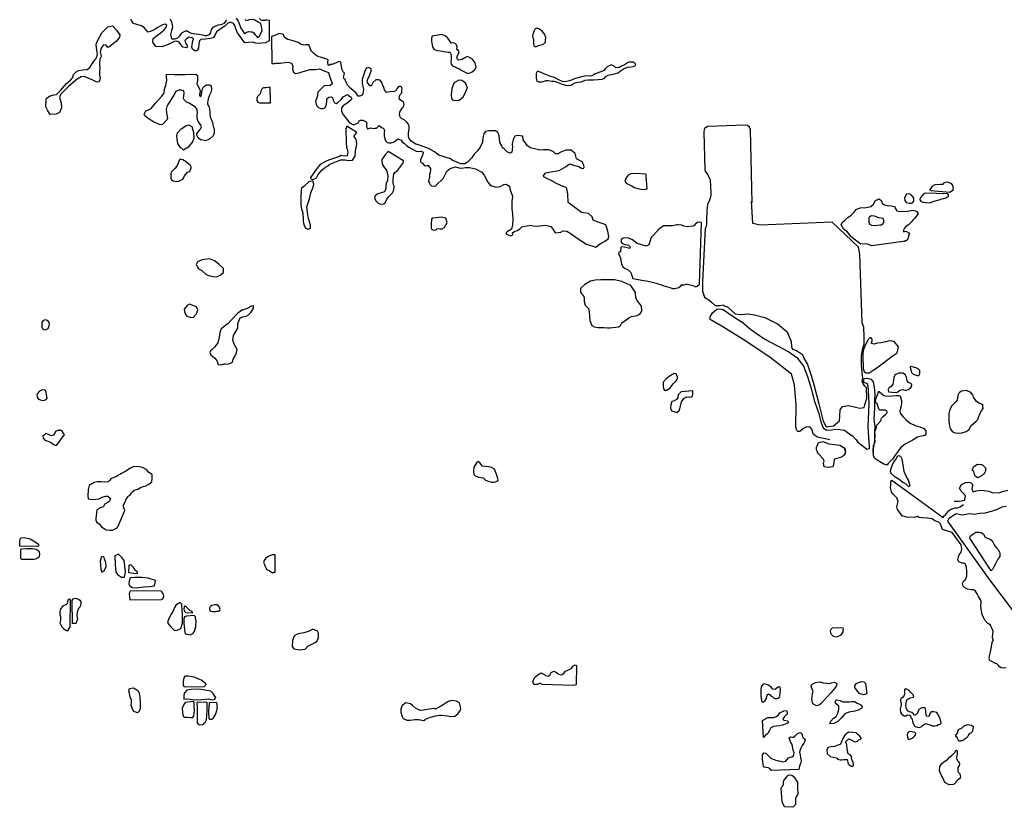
# Model space of a CAD drawing. Extents: x 241598 to 311743, y 799519 to 863160.
# Tile 3 of 6: x 254600 to 278882, y 830955 to 850371. Entities that reach past the tile are written whole.
import ezdxf

# ---------------------------------------------------------------- set-up
doc = ezdxf.new("R2010")
doc.units = 0
doc.header["$LTSCALE"] = 1060
doc.layers.add('WETLANDS', color=3, linetype='CONTINUOUS')

msp = doc.modelspace()

# ---------------------------------------------------------------- linework, layer by layer
at = {"layer": 'WETLANDS', "color": 0}
for points in [[(260513, 850403), (260548, 850370), (260575, 850361), (260631, 850358), (260660, 850362), (260674, 850365), (260694, 850365), (260750, 850362), (260756, 849846), (260663, 849798), (260493, 849783), (260426, 849793), (260353, 849813), (260243, 849808), (260150, 849802), (260042, 849947), (260010, 849988), (259969, 850045), (259930, 850144), (259902, 850224), (259869, 850277), (259814, 850302), (259793, 850311), (259729, 850277), (259659, 850211), (259571, 850153), (259457, 850070), (259409, 849984), (259369, 849924), (259298, 849906), (259174, 849893), (259064, 849879), (259037, 849847), (259018, 849777), (259008, 849672), (258967, 849603), (258921, 849605), (258861, 849643), (258848, 849697), (258854, 849762), (258874, 849849), (258883, 849892), (258847, 849926), (258783, 849938), (258716, 849902), (258675, 849859), (258688, 849792), (258723, 849754), (258735, 849704), (258718, 849681), (258621, 849691), (258573, 849756), (258532, 849815), (258473, 849845), (258408, 849833), (258264, 849756), (258109, 849698), (257954, 849713), (257916, 849766), (257885, 849820), (257894, 849909), (258002, 849991), (258098, 850066), (258166, 850123), (258204, 850171), (258215, 850195), (258218, 850197), (258225, 850227), (258187, 850260), (258122, 850248), (258011, 850177), (257939, 850136), (257871, 850100), (257771, 850064), (257712, 850131), (257667, 850175), (257603, 850220), (257493, 850252), (257407, 850278), (257360, 850354), (257343, 850386)], [(258311, 850394), (258351, 850291), (258364, 850243), (258369, 850179), (258347, 850103), (258317, 850008), (258332, 849928), (258353, 849900), (258427, 849896), (258498, 849923), (258552, 849971), (258617, 850057), (258691, 850095), (258728, 850099), (258767, 850073), (258832, 850042), (258941, 850021), (259018, 850010), (259108, 849996), (259176, 849985), (259214, 849978), (259260, 849998), (259286, 850017), (259313, 850055), (259332, 850127), (259369, 850187), (259438, 850220), (259506, 850245), (259566, 850255), (259650, 850286), (259685, 850328), (259697, 850375)], [(259941, 850408), (259986, 850335), (260018, 850256), (260034, 850205), (260055, 850159), (260092, 850106), (260116, 850067), (260135, 850042), (260163, 850038), (260189, 850053), (260243, 850082), (260311, 850075), (260337, 850072), (260377, 850046), (260407, 850000), (260434, 849969), (260463, 849931), (260498, 849945), (260512, 849965), (260577, 850104), (260564, 850202), (260547, 850280), (260480, 850310), (260382, 850366), (260312, 850378), (260256, 850365), (260185, 850345), (260171, 850378)], [(267121, 847258), (267017, 847406), (267006, 847501), (266877, 847520), (266814, 847497), (266766, 847421), (266746, 847304), (266751, 847225), (266741, 847108), (266692, 847083), (266634, 847101), (266552, 847190), (266505, 847208), (266505, 847211), (266488, 847260), (266438, 847347), (266430, 847453), (266416, 847541), (266392, 847593), (266335, 847635), (266162, 847630), (266091, 847616), (266044, 847555), (266025, 847456), (266012, 847355), (265966, 847245), (265898, 847147), (265806, 847053), (265789, 847034), (265754, 846968), (265640, 846860), (265574, 846817), (265481, 846817), (265378, 846857), (265269, 846910), (265225, 846943), (265069, 846987), (264939, 847034), (264826, 847113), (264681, 847196), (264461, 847280), (264368, 847305), (264254, 847377), (264200, 847457), (264188, 847493), (264187, 847584), (264204, 847673), (264209, 847739), (264200, 847779), (264150, 847843), (264072, 847908), (264025, 847928), (263980, 847971), (263967, 848038), (263971, 848095), (264001, 848150), (264056, 848214), (264074, 848246), (264082, 848282), (264069, 848343), (264035, 848361), (263990, 848389), (263960, 848435), (263966, 848486), (263994, 848538), (264021, 848571), (264028, 848618), (264030, 848669), (264025, 848702), (263996, 848724), (263957, 848724), (263928, 848699), (263905, 848667), (263873, 848620), (263839, 848599), (263738, 848591), (263679, 848582), (263650, 848576), (263597, 848645), (263577, 848702), (263548, 848771), (263533, 848825), (263488, 848879), (263440, 848890), (263380, 848886), (263311, 848823), (263297, 848796), (263284, 848768), (263270, 848742), (263234, 848742), (263180, 848821), (263169, 848852), (263186, 848905), (263227, 848999), (263267, 849106), (263271, 849156), (263206, 849191), (263145, 849172), (263108, 849103), (263074, 848972), (263044, 848901), (263046, 848806), (263055, 848776), (263061, 848727), (263080, 848660), (263073, 848591), (263059, 848545), (263037, 848509), (262986, 848489), (262946, 848487), (262892, 848570), (262765, 848671), (262689, 848748), (262639, 848862), (262638, 848897), (262606, 848917), (262589, 848945), (262603, 849009), (262612, 849056), (262574, 849085), (262549, 849136), (262534, 849218), (262531, 849267), (262516, 849320), (262468, 849344), (262391, 849298), (262297, 849264), (262265, 849264), (262225, 849243), (262209, 849249), (262199, 849324), (262205, 849378), (262177, 849399), (262042, 849435), (261933, 849474), (261854, 849539), (261825, 849568), (261794, 849583), (261728, 849749), (261658, 849747), (261605, 849741), (261544, 849759), (261467, 849807), (261346, 849848), (261215, 849883), (261132, 849931), (261105, 850004), (261000, 850033), (260896, 849980), (260813, 849953), (260820, 849288), (260893, 849287), (260921, 849296), (261034, 849302), (261137, 849316), (261239, 849324), (261310, 849294), (261338, 849223), (261331, 849152), (261351, 849076), (261403, 849046), (261457, 849049), (261759, 849146), (261907, 849146), (261997, 849158), (262125, 849102), (262212, 849072), (262249, 848958), (262292, 848849), (262304, 848787), (262248, 848739), (262216, 848750), (262110, 848740), (261999, 848635), (261952, 848583), (261942, 848523), (261945, 848495), (261919, 848418), (261898, 848360), (261923, 848253), (261968, 848203), (262046, 848176), (262124, 848197), (262157, 848255), (262173, 848345), (262171, 848422), (262225, 848461), (262291, 848466), (262322, 848433), (262335, 848384), (262367, 848325), (262409, 848302), (262443, 848331), (262516, 848399), (262574, 848468), (262682, 848529), (262713, 848499), (262773, 848460), (262790, 848431), (262778, 848395), (262709, 848334), (262575, 848247), (262539, 848196), (262534, 848104), (262589, 848021), (262665, 847919), (262734, 847832), (262814, 847790), (262861, 847788), (262944, 847829), (262970, 847879), (263005, 847890), (263060, 847893), (263144, 847850), (263165, 847821), (263154, 847783), (263149, 847729), (263181, 847684), (263258, 847701), (263325, 847688), (263361, 847693), (263397, 847696), (263443, 847741), (263463, 847760), (263519, 847716), (263567, 847693), (263584, 847679), (263596, 847639), (263590, 847586), (263587, 847506), (263606, 847437), (263627, 847378), (263659, 847344), (263701, 847336), (263762, 847333), (263836, 847357), (263876, 847391), (263928, 847434), (264012, 847405), (264032, 847363), (264090, 847321), (264136, 847272), (264200, 847227), (264305, 847172), (264378, 847133), (264440, 847125), (264490, 847126), (264520, 847124), (264550, 847103), (264549, 847073), (264537, 847039), (264534, 847035), (264486, 846915), (264487, 846860), (264533, 846832), (264563, 846790), (264597, 846767), (264640, 846775), (264673, 846778), (264731, 846706), (264729, 846661), (264723, 846608), (264710, 846557), (264705, 846476), (264692, 846438), (264686, 846382), (264710, 846344), (264722, 846308), (264759, 846272), (264853, 846270), (264871, 846286), (264875, 846289), (265042, 846453), (265136, 846636), (265217, 846702), (265346, 846741), (265428, 846715), (265507, 846710), (265595, 846730), (265689, 846729), (265839, 846696), (265994, 846610), (266059, 846524), (266144, 846367), (266210, 846286), (266351, 846244), (266451, 846260), (266539, 846307), (266594, 846315), (266679, 846265), (266700, 846175), (266750, 846017), (266736, 845882), (266740, 845720), (266750, 845574), (266758, 845448), (266757, 845311), (266730, 845211), (266687, 845185), (266621, 845138), (266600, 845116), (266589, 845089), (266687, 845047), (266711, 845041), (266758, 845064), (266751, 845118), (266808, 845154), (266874, 845174), (266934, 845212), (266980, 845267), (267197, 845309), (267265, 845287), (267357, 845282), (267571, 845303), (267697, 845274), (267736, 845222), (267805, 845115), (267947, 845130), (268004, 845164), (268096, 845156), (268202, 845092), (268351, 844988), (268581, 844841), (268811, 844763), (268921, 844850), (269022, 844906), (269115, 844970), (269129, 845028), (269101, 845157), (269053, 845316), (268987, 845342), (268870, 845377), (268741, 845430), (268715, 845513), (268627, 845593), (268459, 845619), (268257, 845769), (268128, 845868), (268120, 846074), (268093, 846201), (268079, 846230), (267966, 846278), (267837, 846329), (267707, 846410), (267604, 846459), (267528, 846496), (267522, 846529), (267576, 846596), (267699, 846618), (267904, 846656), (268075, 846749), (268125, 846793), (268174, 846815), (268273, 846775), (268377, 846756), (268456, 846710), (268503, 846700), (268522, 846738), (268513, 846786), (268511, 846788), (268475, 846870), (268330, 846942), (268321, 846972), (268297, 847072), (268198, 847153), (268069, 847157), (267945, 847101), (267868, 847065), (267813, 847067), (267760, 847118), (267640, 847163), (267507, 847165), (267426, 847151), (267200, 847213), (267121, 847258)], [(272664, 845855), (272622, 847661), (272597, 847720), (272552, 847764), (272494, 847770), (271573, 847738), (271489, 847687), (271484, 847663), (271473, 847599), (271499, 846679), (271508, 846636), (271570, 846548), (271626, 846426), (271639, 846262), (271642, 846094), (271646, 846036), (271610, 845919), (271564, 845813), (271548, 845668), (271535, 845416), (271538, 845325), (271522, 845257), (271508, 845220), (271436, 843913), (271437, 843676), (271486, 843532), (271594, 843467), (271664, 843406), (271755, 843326), (271869, 843323), (271956, 843340), (271969, 843320), (272056, 843295), (272151, 843200), (272247, 843121), (272385, 843103), (272562, 843119), (272719, 843095), (272975, 843028), (273288, 842874), (273527, 842677), (273627, 842438), (273635, 842309), (273655, 842245), (273756, 842213), (273904, 842114), (273939, 842027), (274030, 841871), (274122, 841596), (274186, 841378), (274311, 840898), (274412, 840475), (274493, 840335), (274667, 840355), (274814, 840479), (274824, 840603), (274838, 840754), (274888, 840835), (275036, 840859), (275318, 840795), (275428, 840807), (275446, 840874), (275488, 841043), (275482, 841293), (275444, 841335), (275390, 841412), (275379, 841472), (275394, 841539), (275386, 841591), (275358, 841844), (275362, 842092), (275390, 842270), (275426, 842370), (275426, 842554), (275418, 842787), (275374, 842894), (275319, 844587), (275286, 844767), (274639, 845382), (272858, 845302), (272680, 845344), (272644, 845900)], [(274576, 840012), (274274, 840081), (274180, 840148), (274139, 840279), (274091, 840328), (274009, 840334), (273934, 840294), (273840, 840223), (273789, 840222), (273765, 840240), (273742, 840329), (273745, 840867), (273706, 841373), (273636, 841631), (273101, 842054), (272439, 842489), (271944, 842801), (271632, 842977), (271626, 843043), (271684, 843143), (271733, 843188), (271792, 843231), (271866, 843245), (271950, 843229), (272167, 843071), (272393, 842930), (272400, 842928), (272625, 842744), (272848, 842586), (272992, 842490), (273565, 842180), (273765, 842040), (273931, 841832), (274032, 841572), (274126, 841258), (274197, 840982), (274302, 840687), (274368, 840429), (274415, 840307), (274496, 840249), (274619, 840262), (274709, 840278), (274827, 840271), (274938, 840249), (275051, 840172), (275137, 840110), (275222, 840019), (275282, 839946), (275398, 839858), (275491, 839782), (275559, 839799), (275554, 839842), (275522, 840338), (275550, 840902), (275535, 841242), (275514, 841386), (275493, 841402), (275434, 841419), (275415, 841433), (275418, 841496), (275426, 841527), (275510, 841533), (275590, 841513), (275651, 841445), (275673, 841301), (275688, 841149), (275682, 841002), (275678, 840794), (275672, 840668), (275668, 840518), (275689, 840350), (275678, 840200), (275681, 840045), (275685, 839955), (275649, 839855)], [(275649, 839855), (275639, 839759), (275639, 839694)], [(257021, 837865), (257190, 838275), (257162, 838360), (257154, 838395), (257154, 838396), (257205, 838486), (257236, 838567), (257287, 838628), (257313, 838660), (257333, 838659), (257358, 838712), (257425, 838770), (257515, 838801), (257599, 838843), (257707, 838876), (257783, 838918), (257856, 838977), (257868, 839068), (257871, 839159), (257784, 839212), (257734, 839270), (257625, 839329), (257546, 839349), (257419, 839360), (257333, 839319), (257218, 839243), (257112, 839181), (256973, 839104), (256854, 839062), (256813, 839009), (256783, 838976), (256700, 838974), (256599, 838982), (256515, 838982), (256436, 838963), (256337, 838905), (256316, 838888), (256286, 838788), (256279, 838637), (256288, 838557), (256392, 838540), (256560, 838560), (256634, 838604), (256714, 838624), (256776, 838623), (256839, 838569), (256813, 838502), (256770, 838469), (256686, 838421), (256674, 838389), (256663, 838360), (256633, 838355), (256585, 838340), (256558, 838323), (256504, 838292), (256499, 838284), (256491, 838225), (256483, 838143), (256476, 838083), (256475, 838037), (256498, 837996), (256572, 837933), (256618, 837871), (256681, 837831), (256734, 837793), (256827, 837789), (256892, 837787), (257007, 837843), (257021, 837865)], [(278924, 834391), (278853, 834386), (278807, 834390), (278760, 834415), (278733, 834457), (278696, 834489), (278651, 834504), (278572, 834546), (278532, 834563), (278525, 834569), (278508, 834631), (278515, 834684), (278529, 834725), (278545, 834787), (278561, 834866), (278575, 834959), (278583, 835025), (278605, 835057), (278615, 835086), (278603, 835104), (278590, 835146), (278610, 835298), (278579, 835352), (278556, 835403), (278539, 835447), (278508, 835472), (278478, 835487), (278402, 835564), (278365, 835632), (278339, 835706), (278313, 835841), (278303, 835923), (278310, 836016), (278295, 836066), (278242, 836152), (278212, 836218), (278155, 836306), (278119, 836313), (278061, 836317), (277971, 836334), (277906, 836366), (277866, 836405), (277853, 836474), (277883, 836535), (277921, 836574), (277954, 836653), (277957, 836778), (277946, 836872), (277920, 836962), (277882, 836970), (277845, 836974), (277762, 837005), (277737, 837064), (277755, 837129), (277771, 837181), (277817, 837242), (277834, 837325), (277821, 837426), (277593, 837731), (277356, 837804), (277326, 837892), (277302, 837954), (277269, 837985), (277166, 838016), (277099, 838064), (276988, 838085), (276868, 838094), (276783, 838095), (276738, 838121), (276655, 838103), (276470, 838108), (276363, 838138), (276250, 838300), (276235, 838359), (276246, 838428), (276261, 838496), (276234, 838586), (276143, 838675), (276097, 838722), (276079, 838838), (276082, 838904), (276083, 838955), (276084, 838985), (276106, 839016), (277377, 838100), (277402, 838138), (277434, 838155), (277453, 838195), (277494, 838249), (277508, 838266), (277541, 838291), (277596, 838312), (277669, 838337), (277728, 838337), (277790, 838360), (277877, 838420)], [(277649, 838501), (277733, 838504), (277769, 838500), (277907, 838530), (277922, 838635), (277860, 838710), (277807, 838760), (277779, 838826), (277825, 838912), (277926, 838959), (278008, 838970), (278055, 838950), (278107, 838905), (278091, 838855), (278078, 838802), (278104, 838736), (278137, 838739), (278191, 838753), (278290, 838769), (278387, 838764), (278493, 838749), (278595, 838711), (278772, 838719), (278869, 838744), (278971, 838769)], [(278931, 838372), (278825, 838356), (278705, 838294), (278560, 838249), (278402, 838203), (278280, 838195), (278128, 838174), (278028, 838188), (277831, 838159), (277737, 838183), (277694, 838189), (277631, 838151), (277554, 838100), (277516, 838075), (277478, 838011), (278517, 836561), (279377, 835420)], [(268329, 834426), (268326, 833996), (268323, 833975), (268257, 833960), (267480, 833981), (267447, 834019), (267400, 834000), (267366, 833983), (267280, 833986), (267258, 834048), (267287, 834139), (267340, 834187), (267419, 834252), (267463, 834272), (267501, 834248), (267544, 834227), (267567, 834206), (267631, 834189), (267678, 834215), (267690, 834241), (267710, 834278), (267774, 834314), (267817, 834297), (267868, 834250), (267891, 834233), (267944, 834217), (267977, 834226), (268030, 834268), (268058, 834312), (268103, 834328), (268164, 834358), (268213, 834389), (268244, 834438), (268300, 834465), (268328, 834454), (268329, 834426)]]:
    msp.add_lwpolyline(points, dxfattribs=at)
for points in [[(256607, 849465), (256574, 849398), (256571, 849305), (256569, 849239), (256579, 849191), (256571, 849084), (256570, 848998), (256584, 848942), (256579, 848886), (256554, 848827), (256486, 848836), (256385, 848892), (256293, 848931), (256192, 848968), (256120, 848965), (256015, 848906), (255800, 848724), (255605, 848529), (255578, 848454), (255623, 848322), (255630, 848201), (255581, 848083), (255500, 848044), (255353, 848030), (255295, 848121), (255247, 848223), (255255, 848398), (255265, 848435), (255351, 848494), (255443, 848518), (255512, 848528), (255603, 848625), (255758, 848797), (255851, 848877), (255912, 848944), (255931, 849023), (255997, 849086), (256048, 849119), (256159, 849135), (256267, 849146), (256330, 849196), (256372, 849261), (256421, 849330), (256471, 849399), (256497, 849429), (256520, 849509), (256508, 849564), (256499, 849620), (256494, 849690), (256489, 849750), (256497, 849791), (256520, 849847), (256630, 850044), (256771, 850195), (256890, 850217), (256987, 850112), (257072, 849995), (257058, 849937), (256978, 849836), (256872, 849752), (256808, 849698), (256772, 849685), (256732, 849741), (256665, 849748), (256614, 849686), (256588, 849582)], [(267571, 849864), (267576, 849924), (267552, 850002), (267488, 850092), (267422, 850138), (267363, 850163), (267315, 850144), (267276, 850079), (267254, 850009), (267248, 849962), (267256, 849934), (267269, 849882), (267275, 849765), (267283, 849725), (267327, 849705), (267398, 849736), (267493, 849760), (267529, 849774), (267568, 849816)], [(265826, 849140), (265860, 849200), (265836, 849311), (265760, 849407), (265674, 849448), (265638, 849464), (265576, 849432), (265513, 849392), (265425, 849370), (265388, 849405), (265389, 849465), (265413, 849517), (265440, 849556), (265421, 849608), (265382, 849634), (265386, 849700), (265373, 849750), (265340, 849784), (265282, 849798), (265237, 849794), (265201, 849861), (265158, 849918), (265097, 849975), (265013, 850008), (264868, 849984), (264773, 849967), (264757, 849916), (264754, 849838), (264775, 849743), (264791, 849684), (264815, 849642), (264885, 849613), (264976, 849602), (265069, 849584), (265169, 849572), (265204, 849573), (265245, 849507), (265239, 849405), (265233, 849324), (265238, 849273), (265283, 849228), (265342, 849209), (265377, 849187), (265434, 849167), (265482, 849132), (265502, 849117), (265573, 849085), (265655, 849044), (265684, 849054), (265722, 849068), (265759, 849082)], [(269794, 849257), (269782, 849293), (269727, 849320), (269619, 849326), (269539, 849280), (269529, 849269), (269427, 849216), (269380, 849193), (269299, 849187), (269261, 849224), (269189, 849254), (269084, 849205), (269037, 849158), (269002, 849116), (268954, 849096), (268792, 849038), (268715, 848990), (268667, 848982), (268588, 848986), (268487, 848969), (268311, 848920), (268162, 848862), (268087, 848847), (267999, 848843), (267895, 848886), (267793, 848946), (267677, 848978), (267548, 849027), (267421, 849087), (267376, 849100), (267347, 849068), (267339, 849037), (267339, 848933), (267352, 848854), (267399, 848842), (267454, 848843), (267483, 848843), (267582, 848870), (267630, 848870), (267727, 848857), (267776, 848852), (267860, 848832), (267950, 848788), (268008, 848771), (268064, 848760), (268130, 848752), (268201, 848759), (268247, 848787), (268295, 848811), (268377, 848830), (268449, 848843), (268545, 848880), (268615, 848885), (268694, 848890), (268757, 848892), (268863, 848893), (268966, 848907), (269017, 848925), (269059, 848974), (269115, 849001), (269237, 849032), (269358, 849063), (269419, 849113), (269492, 849163), (269586, 849197), (269669, 849206), (269729, 849221), (269774, 849237), (269785, 849253)], [(259179, 847381), (259115, 847397), (259056, 847407), (259005, 847459), (258972, 847526), (258971, 847557), (259002, 847609), (259048, 847663), (259083, 847732), (259063, 847785), (259001, 847861), (258975, 847934), (258977, 848013), (258985, 848094), (258968, 848174), (258929, 848220), (258844, 848268), (258782, 848310), (258712, 848339), (258655, 848399), (258639, 848425), (258648, 848496), (258659, 848560), (258650, 848613), (258586, 848637), (258536, 848636), (258499, 848625), (258455, 848597), (258406, 848523), (258342, 848422), (258254, 848279), (258226, 848229), (258212, 848162), (258217, 848086), (258230, 848024), (258248, 847936), (258235, 847907), (258123, 847790), (258068, 847775), (257897, 847850), (257795, 847921), (257688, 847998), (257673, 848045), (257707, 848127), (257778, 848145), (257845, 848185), (257953, 848311), (258108, 848482), (258163, 848560), (258175, 848655), (258207, 848756), (258225, 848876), (258223, 848955), (258222, 849027), (258413, 849023), (258679, 849016), (258943, 849032), (258986, 848995), (258984, 848873), (258970, 848788), (258991, 848737), (259029, 848685), (259052, 848620), (259050, 848586), (259034, 848532), (259036, 848495), (259069, 848480), (259085, 848528), (259104, 848628), (259106, 848664), (259131, 848719), (259209, 848765), (259280, 848761), (259325, 848737), (259334, 848668), (259325, 848594), (259279, 848510), (259246, 848417), (259228, 848322), (259234, 848288), (259263, 848234), (259284, 848166), (259287, 848084), (259300, 847972), (259324, 847917), (259341, 847874), (259359, 847835), (259369, 847737), (259384, 847703), (259396, 847666), (259397, 847664), (259398, 847573), (259369, 847505), (259292, 847430), (259267, 847420)], [(260785, 848320), (260776, 848706), (260676, 848694), (260610, 848694), (260579, 848675), (260547, 848610), (260539, 848576), (260531, 848542), (260490, 848500), (260462, 848474), (260446, 848428), (260449, 848376), (260474, 848341), (260511, 848324), (260588, 848319), (260654, 848321), (260730, 848320)], [(265603, 848795), (265509, 848869), (265426, 848879), (265318, 848812), (265284, 848742), (265259, 848668), (265237, 848527), (265247, 848427), (265276, 848397), (265316, 848382), (265436, 848383), (265536, 848467), (265595, 848577), (265631, 848657), (265640, 848680)], [(258640, 847158), (258554, 847231), (258501, 847320), (258480, 847423), (258478, 847511), (258494, 847578), (258582, 847678), (258697, 847754), (258766, 847780), (258849, 847736), (258884, 847590), (258892, 847453), (258860, 847358), (258792, 847269), (258744, 847219)], [(262917, 847593), (262672, 847742), (262644, 847672), (262647, 847547), (262655, 847470), (262650, 847336), (262659, 847228), (262680, 847180), (262695, 847111), (262677, 847016), (262645, 847004), (262564, 847013), (262518, 847022), (262485, 846998), (262360, 846961), (262219, 846908), (262155, 846886), (262012, 846802), (261932, 846705), (261853, 846597), (261821, 846546), (261790, 846505), (261775, 846484), (261778, 846449), (261840, 846434), (261924, 846475), (261961, 846557), (262057, 846668), (262144, 846736), (262198, 846765), (262249, 846810), (262416, 846877), (262524, 846917), (262629, 846914), (262711, 846897), (262810, 846911), (262870, 847006), (262884, 847142), (262916, 847299), (262910, 847393), (262878, 847441), (262847, 847488), (262851, 847516), (262875, 847538)], [(264068, 846889), (263685, 847121), (263616, 847043), (263535, 846921), (263529, 846874), (263551, 846796), (263598, 846719), (263650, 846661), (263682, 846522), (263667, 846408), (263635, 846336), (263631, 846279), (263626, 846220), (263610, 846159), (263588, 846124), (263547, 846112), (263436, 846077), (263366, 846028), (263354, 845978), (263383, 845902), (263436, 845856), (263481, 845832), (263547, 845825), (263604, 845838), (263647, 845928), (263690, 845997), (263791, 846100), (263822, 846153), (263836, 846240), (263810, 846347), (263812, 846442), (263830, 846562), (263848, 846603), (263926, 846662), (263971, 846725), (264021, 846795), (264041, 846820), (264055, 846832)], [(258819, 846767), (258730, 846841), (258702, 846867), (258627, 846912), (258567, 846931), (258545, 846918), (258523, 846875), (258509, 846833), (258472, 846764), (258424, 846705), (258334, 846609), (258326, 846582), (258324, 846523), (258325, 846468), (258343, 846420), (258383, 846397), (258469, 846379), (258523, 846388), (258591, 846419), (258626, 846441), (258652, 846479), (258666, 846518), (258698, 846562), (258740, 846611), (258797, 846629), (258816, 846669), (258826, 846716), (258828, 846730)], [(270046, 846565), (269799, 846576), (269675, 846568), (269602, 846537), (269559, 846474), (269525, 846389), (269556, 846341), (269652, 846292), (269697, 846272), (269756, 846237), (269846, 846208), (269923, 846191), (269992, 846184), (270033, 846193), (270047, 846197), (270074, 846205), (270047, 846517)], [(261829, 846399), (261727, 846374), (261607, 846256), (261551, 846221), (261538, 846163), (261533, 846006), (261534, 845816), (261549, 845698), (261576, 845643), (261589, 845489), (261589, 845392), (261608, 845319), (261648, 845233), (261716, 845206), (261771, 845228), (261770, 845302), (261726, 845472), (261698, 845617), (261685, 845757), (261750, 845958), (261783, 846104), (261835, 846245), (261858, 846316)], [(277542, 846113), (277077, 846153), (277048, 846179), (277084, 846225), (277109, 846267), (277138, 846295), (277185, 846305), (277312, 846314), (277371, 846319), (277403, 846346), (277434, 846367), (277484, 846370), (277526, 846360), (277571, 846329), (277604, 846283), (277615, 846241), (277623, 846215), (277616, 846173), (277599, 846151), (277574, 846132)], [(276649, 845968), (276633, 845999), (276592, 846048), (276536, 846079), (276470, 846073), (276432, 845998), (276424, 845972), (276432, 845910), (276461, 845865), (276537, 845849), (276594, 845848), (276626, 845866), (276648, 845899)], [(277489, 846079), (276934, 846095), (276882, 846065), (276821, 845995), (276799, 845949), (276801, 845928), (276834, 845887), (276873, 845870), (276937, 845861), (277041, 845860), (277152, 845900), (277272, 845930), (277342, 845953), (277388, 845966), (277444, 845982), (277464, 845996), (277467, 845998), (277497, 846014), (277509, 846024), (277506, 846036)], [(276448, 844910), (275616, 844793), (275486, 844842), (275346, 844838), (275221, 844928), (275091, 845038), (275012, 845143), (274923, 845201), (274858, 845311), (274885, 845373), (274947, 845428), (275021, 845491), (275107, 845556), (275181, 845629), (275231, 845688), (275325, 845734), (275473, 845742), (275591, 845762), (275653, 845824), (275704, 845912), (275794, 845956), (275856, 845905), (275873, 845848), (275924, 845809), (276018, 845784), (276063, 845792), (276136, 845778), (276183, 845764), (276187, 845728), (276232, 845658), (276305, 845643), (276493, 845654), (276628, 845678), (276695, 845658), (276726, 845641), (276751, 845604), (276746, 845579), (276699, 845514), (276673, 845475), (276629, 845427), (276583, 845378), (276520, 845316), (276457, 845272), (276421, 845232), (276393, 845184), (276389, 845150), (276416, 845144), (276414, 845154), (276470, 845149), (276544, 845108), (276530, 845057), (276499, 844966), (276476, 844932), (276421, 844911)], [(265111, 845482), (264999, 845504), (264874, 845489), (264771, 845479), (264758, 845452), (264746, 845323), (264746, 845237), (264752, 845204), (264808, 845180), (264871, 845191), (264891, 845220), (264964, 845219), (265016, 845217), (265074, 845249), (265105, 845297), (265127, 845327), (265139, 845375)], [(275896, 845472), (275786, 845488), (275679, 845529), (275599, 845533), (275542, 845484), (275539, 845421), (275541, 845383), (275556, 845331), (275606, 845304), (275677, 845299), (275744, 845309), (275820, 845311), (275850, 845312), (275883, 845327), (275907, 845368), (275914, 845382), (275914, 845409)], [(271365, 843855), (271418, 845368), (271329, 845376), (271267, 845336), (271231, 845296), (271203, 845280), (271072, 845266), (270976, 845279), (270926, 845304), (270843, 845315), (270803, 845310), (270700, 845290), (270564, 845291), (270484, 845290), (270372, 845215), (270233, 845062), (270174, 845001), (270143, 844895), (270114, 844820), (270052, 844790), (269829, 844852), (269711, 844940), (269595, 844990), (269484, 844981), (269437, 844952), (269436, 844884), (269480, 844843), (269533, 844831), (269579, 844823), (269614, 844814), (269644, 844776), (269653, 844743), (269645, 844728), (269518, 844761), (269438, 844768), (269422, 844753), (269421, 844676), (269420, 844650), (269376, 844636), (269364, 844590), (269380, 844564), (269400, 844538), (269417, 844496), (269424, 844431), (269442, 844350), (269471, 844281), (269518, 844249), (269604, 844206), (269672, 844137), (269719, 843988), (269808, 843972), (269939, 843953), (270096, 843928), (270200, 843903), (270323, 843867), (270427, 843836), (270488, 843808), (270609, 843775), (270698, 843748), (270760, 843742), (270853, 843770), (270905, 843814), (270933, 843839), (270954, 843829), (271035, 843853), (271071, 843855), (271164, 843825), (271229, 843809), (271278, 843786), (271308, 843800)], [(259624, 844140), (259623, 844237), (259521, 844338), (259401, 844430), (259281, 844474), (259102, 844451), (258986, 844403), (258956, 844336), (258984, 844273), (259014, 844233), (259096, 844188), (259196, 844089), (259262, 844065), (259319, 844049), (259363, 844036), (259445, 844028), (259496, 844046), (259541, 844073), (259590, 844118)], [(269792, 843499), (269789, 843645), (269675, 843816), (269449, 843919), (269265, 843957), (268936, 843954), (268790, 843950), (268678, 843922), (268534, 843845), (268433, 843742), (268429, 843650), (268457, 843620), (268484, 843592), (268521, 843534), (268524, 843425), (268548, 843330), (268577, 843301), (268631, 843249), (268646, 843178), (268661, 842958), (268709, 842832), (268767, 842800), (268869, 842785), (269017, 842786), (269096, 842772), (269154, 842776), (269305, 842795), (269364, 842802), (269413, 842833), (269452, 842894), (269555, 842973), (269619, 843021), (269688, 843051), (269826, 843079), (269893, 843108), (269945, 843184), (269932, 843308), (269864, 843404), (269819, 843456), (269800, 843506)], [(258992, 843222), (258960, 843291), (258791, 843356), (258733, 843323), (258660, 843235), (258662, 843178), (258690, 843105), (258722, 843064), (258806, 843040), (258880, 843031), (258956, 843114), (258968, 843147)], [(260313, 843308), (260213, 843250), (260097, 843207), (260079, 843206), (259969, 843127), (259808, 842954), (259740, 842882), (259677, 842835), (259598, 842777), (259572, 842753), (259532, 842662), (259518, 842544), (259483, 842406), (259404, 842299), (259345, 842242), (259303, 842209), (259287, 842166), (259315, 842106), (259360, 842070), (259405, 842039), (259459, 841970), (259476, 841918), (259495, 841871), (259561, 841864), (259639, 841883), (259672, 841886), (259729, 841876), (259782, 841897), (259849, 841932), (259861, 842006), (259912, 842084), (259949, 842157), (259962, 842238), (259897, 842358), (259857, 842470), (259873, 842587), (259925, 842667), (259978, 842768), (259981, 842881), (260041, 843023), (260097, 843049), (260133, 843055), (260182, 843061), (260247, 843092), (260301, 843149), (260354, 843239), (260369, 843260), (260370, 843276), (260370, 843283), (260365, 843315), (260356, 843318)], [(255326, 842820), (255333, 842875), (255313, 842931), (255274, 842956), (255244, 842970), (255177, 842954), (255150, 842905), (255144, 842862), (255146, 842795), (255163, 842750), (255213, 842725), (255255, 842733), (255300, 842760)], [(275530, 842497), (275454, 842345), (275404, 842210), (275397, 842133), (275395, 841983), (275400, 841859), (275398, 841773), (275424, 841695), (275467, 841665), (275552, 841669), (275648, 841730), (275740, 841785), (275866, 841883), (276118, 842080), (276242, 842161), (276272, 842310), (276167, 842436), (276049, 842456), (275962, 842433), (275844, 842404), (275752, 842396), (275672, 842374), (275607, 842389), (275606, 842404), (275621, 842455), (275627, 842494), (275619, 842507), (275590, 842533), (275557, 842523)], [(270790, 841641), (270741, 841646), (270643, 841594), (270545, 841519), (270472, 841436), (270469, 841336), (270476, 841271), (270504, 841234), (270560, 841235), (270642, 841299), (270718, 841396), (270789, 841471), (270821, 841518), (270824, 841560)], [(276485, 841471), (276466, 841552), (276444, 841615), (276381, 841655), (276282, 841655), (276206, 841628), (276182, 841609), (276159, 841550), (276151, 841483), (276132, 841385), (276093, 841327), (276078, 841317), (276033, 841289), (276024, 841271), (276016, 841265), (276015, 841229), (276032, 841195), (276119, 841190), (276226, 841181), (276260, 841198), (276306, 841237), (276374, 841253), (276425, 841241), (276467, 841239), (276515, 841253), (276575, 841306), (276599, 841343), (276600, 841371), (276581, 841403), (276533, 841420), (276517, 841431)], [(276721, 841782), (276643, 841809), (276588, 841823), (276564, 841803), (276571, 841760), (276585, 841709), (276593, 841671), (276637, 841630), (276685, 841618), (276764, 841593), (276780, 841608), (276796, 841658), (276796, 841721), (276759, 841762)], [(255271, 841085), (255251, 841184), (255225, 841234), (255152, 841243), (255087, 841213), (255034, 841150), (255022, 841118), (255032, 841068), (255066, 841014), (255117, 840996), (255156, 840980), (255216, 840994), (255253, 841009), (255277, 841041)], [(271199, 841219), (270909, 841197), (270840, 841120), (270829, 841056), (270795, 841004), (270741, 840979), (270683, 840960), (270660, 840873), (270650, 840796), (270678, 840732), (270753, 840700), (270809, 840684), (270874, 840747), (270924, 840951), (270986, 841041), (271050, 841070), (271124, 841069), (271172, 841077), (271196, 841101), (271197, 841129)], [(276947, 840153), (276928, 840126), (276880, 840110), (276807, 840093), (276741, 840077), (276606, 839994), (276526, 839953), (276441, 839904), (276330, 839824), (276237, 839704), (276188, 839636), (276122, 839541), (276017, 839433), (275991, 839393), (275914, 839414), (275814, 839474), (275688, 839550), (275657, 839609), (275657, 839788), (275691, 839993), (275698, 840120), (275689, 840227), (275723, 840284), (275740, 840377), (275834, 840486), (275853, 840544), (275899, 840595), (275952, 840642), (275994, 840679), (275993, 840709), (275943, 840741), (275882, 840746), (275808, 840742), (275786, 840781), (275743, 840902), (275709, 840932), (275717, 841028), (275775, 841161), (275780, 841206), (275793, 841202), (275860, 841150), (275908, 841107), (275985, 841091), (276108, 841098), (276213, 841103), (276275, 841107), (276310, 841095), (276331, 841039), (276347, 840983), (276343, 840915), (276335, 840848), (276319, 840792), (276304, 840724), (276315, 840671), (276379, 840589), (276452, 840516), (276455, 840509), (276563, 840428), (276687, 840368), (276799, 840334), (276896, 840296), (276947, 840235)], [(278359, 840873), (278263, 840917), (278195, 840956), (278124, 841062), (278103, 841132), (278100, 841135), (278051, 841185), (277941, 841230), (277825, 841216), (277766, 841172), (277736, 841103), (277716, 840990), (277684, 840952), (277587, 840855), (277538, 840765), (277518, 840657), (277516, 840462), (277534, 840358), (277546, 840297), (277593, 840218), (277667, 840188), (277763, 840176), (277834, 840190), (277943, 840223), (278012, 840268), (278054, 840358), (278188, 840473), (278232, 840517), (278256, 840592), (278287, 840667), (278325, 840743), (278360, 840787), (278356, 840843), (278346, 840874)], [(255599, 840242), (255542, 840241), (255482, 840218), (255464, 840178), (255431, 840130), (255378, 840114), (255313, 840144), (255242, 840168), (255209, 840135), (255174, 840101), (255180, 840054), (255221, 840009), (255316, 839972), (255384, 839937), (255433, 839902), (255455, 839888), (255492, 839875), (255520, 839887), (255563, 839951), (255608, 840014), (255656, 840079), (255696, 840126), (255708, 840141), (255709, 840143), (255692, 840164), (255651, 840226), (255623, 840240), (255583, 840258)], [(274953, 839793), (274954, 839677), (274913, 839619), (274840, 839575), (274715, 839546), (274686, 839532), (274676, 839454), (274671, 839400), (274657, 839348), (274556, 839333), (274436, 839350), (274422, 839438), (274440, 839489), (274414, 839543), (274302, 839669), (274277, 839712), (274250, 839778), (274247, 839822), (274272, 839883), (274297, 839948), (274407, 839975), (274554, 839915), (274704, 839902), (274828, 839880), (274952, 839809), (274967, 839721)], [(266401, 839028), (266361, 839165), (266308, 839292), (266223, 839341), (266089, 839360), (266013, 839364), (265949, 839443), (265910, 839482), (265865, 839448), (265799, 839342), (265789, 839241), (265803, 839159), (265827, 839133), (265913, 839095), (265963, 839086), (266028, 839074), (266085, 839021), (266111, 839007), (266176, 838986), (266233, 838971), (266284, 838970), (266337, 838980), (266370, 838993), (266390, 839005)], [(276558, 838878), (276521, 839017), (276460, 839118), (276412, 839234), (276386, 839399), (276364, 839536), (276329, 839603), (276281, 839617), (276249, 839608), (276218, 839556), (276152, 839465), (276110, 839376), (276075, 839271), (276068, 839244), (276089, 839185), (276162, 839121), (276291, 839040), (276379, 838970), (276454, 838925), (276502, 838883), (276519, 838867)], [(278229, 839077), (278167, 839117), (278154, 839138), (278148, 839168), (278132, 839235), (278094, 839257), (278099, 839301), (278131, 839353), (278224, 839412), (278320, 839409), (278355, 839391), (278389, 839354), (278424, 839313), (278421, 839282), (278417, 839241), (278405, 839205), (278381, 839178), (278369, 839167), (278339, 839138)], [(278554, 836784), (278034, 837587), (278039, 837642), (278104, 837684), (278182, 837734), (278244, 837740), (278314, 837732), (278369, 837688), (278410, 837618), (278439, 837598), (278484, 837584), (278537, 837565), (278566, 837544), (278590, 837506), (278616, 837460), (278645, 837402), (278689, 837353), (278727, 837306), (278774, 837227), (278772, 837138), (278723, 837071), (278661, 836959), (278622, 836883), (278594, 836816)], [(255038, 837382), (254604, 837394), (254600, 837496), (254612, 837571), (254639, 837599), (254720, 837609), (254861, 837571), (254986, 837499), (255067, 837441), (255068, 837410), (255065, 837404), (255054, 837393)], [(254618, 837314), (254622, 837099), (254641, 837071), (254711, 837071), (254861, 837074), (254958, 837073), (255018, 837088), (255092, 837134), (255100, 837206), (255081, 837261), (255007, 837313), (254910, 837330), (254780, 837329), (254662, 837322)], [(256621, 837132), (256586, 837025), (256598, 836824), (256625, 836753), (256685, 836784), (256735, 836887), (256727, 836982), (256698, 837057), (256684, 837105), (256669, 837134)], [(256949, 837153), (256955, 836936), (256973, 836761), (257009, 836690), (257113, 836625), (257189, 836632), (257211, 836762), (257177, 837037), (257118, 837114), (257052, 837180), (257033, 837195)], [(260897, 836739), (260901, 837176), (260827, 837180), (260724, 837134), (260668, 837096), (260633, 837040), (260614, 836990), (260639, 836942), (260663, 836872), (260686, 836823), (260711, 836809), (260769, 836782), (260807, 836752), (260831, 836736), (260861, 836751)], [(257479, 836710), (257294, 836731), (257300, 836920), (257334, 836939), (257392, 836881), (257430, 836820), (257446, 836799), (257486, 836777), (257501, 836753), (257499, 836735)], [(257946, 836546), (257771, 836602), (257614, 836623), (257440, 836616), (257341, 836609), (257320, 836601), (257296, 836529), (257295, 836466), (257311, 836421), (257371, 836372), (257481, 836365), (257654, 836390), (257820, 836397), (257920, 836417), (257934, 836435)], [(258078, 836289), (257327, 836285), (257311, 836250), (257304, 836208), (257320, 836073), (258099, 836078), (258133, 836090), (258151, 836153), (258143, 836200), (258130, 836233), (258109, 836268)], [(255847, 835406), (255855, 836078), (255824, 836086), (255793, 836071), (255780, 836026), (255768, 835969), (255752, 835957), (255682, 835918), (255648, 835894), (255622, 835864), (255608, 835837), (255590, 835770), (255591, 835704), (255605, 835656), (255605, 835569), (255593, 835506), (255642, 835401), (255678, 835359), (255719, 835329), (255770, 835309), (255798, 835321)], [(255900, 835487), (255891, 836056), (255918, 836091), (255980, 836107), (256054, 836083), (256083, 836064), (256105, 836030), (256108, 835982), (256102, 835930), (256081, 835885), (256052, 835853), (256031, 835818), (256016, 835764), (256007, 835679), (256021, 835635), (256030, 835593), (256004, 835528), (255990, 835497), (255977, 835484)], [(258556, 836004), (258463, 835944), (258414, 835881), (258394, 835816), (258338, 835716), (258276, 835606), (258245, 835510), (258278, 835458), (258325, 835404), (258383, 835344), (258415, 835317), (258480, 835322), (258571, 835361), (258617, 835491), (258618, 835711), (258608, 835832), (258603, 835931), (258599, 835963)], [(258850, 835744), (258696, 835752), (258681, 835764), (258667, 835810), (258657, 835845), (258662, 835896), (258677, 835923), (258701, 835907), (258722, 835881), (258743, 835857), (258767, 835838), (258788, 835818), (258832, 835797), (258847, 835783), (258853, 835773)], [(259531, 835885), (259503, 835924), (259465, 835947), (259414, 835950), (259339, 835932), (259299, 835893), (259285, 835865), (259283, 835821), (259302, 835787), (259354, 835784), (259420, 835782), (259452, 835792), (259506, 835790), (259540, 835810), (259541, 835828)], [(258902, 835680), (258714, 835668), (258686, 835662), (258664, 835649), (258648, 835603), (258650, 835495), (258661, 835340), (258684, 835234), (258738, 835220), (258803, 835207), (258872, 835243), (258913, 835287), (258942, 835411), (258949, 835557), (258939, 835606), (258935, 835650)], [(261948, 835297), (261832, 835347), (261723, 835287), (261609, 835254), (261468, 835232), (261368, 835181), (261326, 835065), (261319, 834922), (261362, 834861), (261507, 834833), (261640, 834850), (261709, 834926), (261819, 834981), (261885, 835019), (261936, 835061), (261967, 835142), (261973, 835206), (261967, 835247)], [(274908, 835383), (274634, 835374), (274604, 835337), (274591, 835302), (274597, 835255), (274611, 835222), (274662, 835177), (274756, 835158), (274861, 835205), (274909, 835281), (274911, 835318), (274913, 835343)], [(259141, 833922), (258686, 833918), (258660, 833935), (258637, 833956), (258638, 834029), (258650, 834124), (258656, 834149), (258689, 834195), (258747, 834199), (258897, 834172), (258992, 834132), (259094, 834087), (259159, 834034), (259203, 833978)], [(257506, 833285), (257414, 833313), (257385, 833378), (257352, 833469), (257355, 833535), (257356, 833601), (257328, 833664), (257310, 833772), (257295, 833826), (257310, 833883), (257407, 833896), (257446, 833879), (257486, 833854), (257523, 833828), (257543, 833767), (257562, 833668), (257569, 833546), (257573, 833490), (257572, 833410), (257556, 833330)], [(259313, 833821), (259030, 833864), (258832, 833857), (258723, 833842), (258668, 833776), (258646, 833715), (258651, 833638), (258651, 833618), (258745, 833625), (258908, 833603), (259081, 833611), (259254, 833626), (259351, 833603), (259414, 833618), (259438, 833664), (259394, 833715), (259393, 833716), (259375, 833758), (259345, 833784)], [(273350, 833710), (273363, 833842), (273356, 833914), (273316, 833924), (273270, 833891), (273234, 833862), (273177, 833864), (273129, 833915), (273047, 833974), (272956, 833996), (272923, 833982), (272890, 833921), (272875, 833851), (272875, 833807), (272877, 833689), (272891, 833593), (272906, 833558), (272945, 833553), (272984, 833585), (273015, 833633), (273038, 833724), (273065, 833748), (273106, 833730), (273134, 833698), (273157, 833687), (273178, 833662), (273235, 833637), (273282, 833637), (273308, 833647), (273343, 833678), (273355, 833693)], [(274253, 833459), (274162, 833505), (274139, 833618), (274150, 833749), (274172, 833809), (274148, 833854), (274119, 833933), (274132, 833981), (274226, 834028), (274340, 834045), (274414, 834022), (274504, 834014), (274577, 834010), (274612, 834027), (274687, 834041), (274749, 834007), (274745, 833947), (274661, 833840), (274608, 833774), (274526, 833697), (274408, 833565), (274396, 833544), (274358, 833505), (274309, 833475)], [(275501, 833760), (275471, 833999), (275423, 834041), (275352, 834047), (275279, 834023), (275223, 833998), (275189, 833946), (275190, 833906), (275229, 833848), (275265, 833811), (275296, 833771), (275347, 833750), (275383, 833742), (275410, 833736), (275421, 833735), (275452, 833740), (275465, 833750)], [(277328, 833030), (277301, 833139), (277256, 833230), (277218, 833295), (277143, 833309), (277076, 833310), (277052, 833274), (277038, 833233), (277021, 833196), (276964, 833200), (276945, 833297), (276944, 833341), (276930, 833406), (276867, 833410), (276833, 833396), (276778, 833366), (276751, 833296), (276733, 833257), (276657, 833218), (276640, 833255), (276605, 833291), (276546, 833310), (276492, 833333), (276462, 833409), (276456, 833476), (276468, 833565), (276480, 833607), (276525, 833634), (276563, 833652), (276632, 833667), (276647, 833679), (276635, 833726), (276577, 833787), (276538, 833832), (276483, 833858), (276453, 833878), (276419, 833849), (276417, 833799), (276420, 833783), (276424, 833735), (276413, 833707), (276368, 833665), (276338, 833637), (276324, 833602), (276326, 833571), (276338, 833521), (276341, 833478), (276313, 833376), (276321, 833304), (276350, 833258), (276410, 833213), (276451, 833213), (276496, 833234), (276561, 833226), (276578, 833167), (276605, 833140), (276618, 833075), (276626, 833034), (276657, 832983), (276678, 832950), (276682, 832947), (276738, 832929), (276790, 832926), (276830, 832935), (276855, 832966), (276894, 833000), (276951, 833017), (277009, 832996), (277052, 832987), (277103, 832960), (277170, 832962), (277216, 832970), (277263, 832993), (277300, 833002)], [(274581, 833013), (274603, 833081), (274667, 833149), (274735, 833197), (274779, 833277), (274803, 833367), (274799, 833448), (274750, 833490), (274709, 833546), (274715, 833572), (274741, 833606), (274834, 833588), (274897, 833556), (274952, 833554), (275005, 833555), (275059, 833558), (275118, 833563), (275190, 833560), (275254, 833524), (275309, 833497), (275360, 833471), (275376, 833431), (275365, 833401), (275280, 833348), (275199, 833327), (275045, 833301), (274947, 833261), (274890, 833195), (274862, 833155), (274774, 833069), (274728, 833044), (274682, 833020)], [(258886, 833560), (258679, 833540), (258650, 833492), (258609, 833396), (258615, 833281), (258628, 833202), (258655, 833179), (258741, 833173), (258820, 833171), (258870, 833172), (258898, 833211), (258913, 833343), (258905, 833433), (258899, 833486), (258900, 833525)], [(259225, 833538), (258985, 833548), (258967, 833527), (258979, 833426), (258973, 833129), (258978, 833039), (259009, 832998), (259041, 832984), (259105, 832994), (259171, 833048), (259207, 833112), (259225, 833343), (259227, 833504)], [(259453, 833538), (259269, 833534), (259256, 833319), (259263, 833144), (259281, 833128), (259340, 833124), (259379, 833159), (259431, 833240), (259461, 833337), (259475, 833411), (259472, 833454), (259474, 833503)], [(265449, 833528), (265373, 833574), (265249, 833587), (265176, 833564), (265091, 833511), (264998, 833450), (264987, 833445), (264913, 833403), (264854, 833374), (264829, 833387), (264695, 833377), (264556, 833346), (264476, 833341), (264364, 833396), (264289, 833464), (264236, 833508), (264122, 833532), (264031, 833465), (264001, 833383), (264003, 833296), (264029, 833190), (264060, 833147), (264147, 833100), (264228, 833103), (264343, 833121), (264440, 833122), (264555, 833098), (264589, 833106), (264606, 833131), (264652, 833145), (264731, 833174), (264775, 833188), (264853, 833209), (264956, 833228), (265002, 833227), (265151, 833210), (265230, 833193), (265329, 833204), (265409, 833263), (265470, 833349), (265476, 833385), (265472, 833431)], [(272941, 832679), (272920, 833092), (273049, 833166), (273192, 833167), (273267, 833190), (273313, 833233), (273349, 833287), (273447, 833329), (273509, 833339), (273524, 833291), (273526, 833246), (273497, 833227), (273463, 833191), (273423, 833126), (273441, 833101), (273492, 833096), (273544, 833090), (273552, 833074), (273553, 833041), (273503, 833015), (273411, 832978), (273341, 832966), (273257, 832957), (273189, 832947), (273121, 832913), (273094, 832847), (273047, 832772), (272987, 832722), (272962, 832693)], [(277760, 832582), (277739, 832632), (277722, 832675), (277687, 832700), (277689, 832729), (277732, 832788), (277740, 832831), (277753, 832869), (277839, 832917), (277901, 832972), (277991, 832996), (278075, 832983), (278111, 832947), (278106, 832885), (278087, 832816), (278054, 832785), (278022, 832775), (277991, 832733), (277989, 832717), (277979, 832703), (277960, 832676), (277944, 832659), (277901, 832630), (277884, 832622), (277868, 832611), (277850, 832601), (277835, 832594), (277819, 832590), (277799, 832588)], [(273817, 831886), (273133, 831863), (273100, 831911), (273059, 831925), (273000, 831935), (272964, 831948), (272945, 831972), (272928, 832065), (272920, 832155), (272920, 832228), (272928, 832255), (272955, 832298), (273001, 832288), (273065, 832225), (273126, 832164), (273223, 832125), (273305, 832097), (273371, 832092), (273402, 832079), (273453, 832085), (273494, 832091), (273524, 832136), (273556, 832173), (273597, 832193), (273644, 832201), (273687, 832221), (273693, 832246), (273700, 832298), (273677, 832367), (273650, 832499), (273617, 832554), (273592, 832610), (273574, 832658), (273574, 832669), (273617, 832695), (273662, 832687), (273690, 832685), (273704, 832689), (273727, 832719), (273776, 832763), (273804, 832782), (273836, 832795), (273881, 832784), (273894, 832735), (273904, 832697), (273923, 832665), (273943, 832647), (273973, 832611), (273965, 832583), (273940, 832532), (273897, 832477), (273855, 832396), (273835, 832316), (273844, 832243), (273854, 832190), (273869, 832102), (273862, 832055), (273847, 832020), (273831, 831972)], [(275161, 831992), (275155, 832066), (275124, 832125), (275111, 832163), (275121, 832196), (275084, 832247), (275032, 832276), (275007, 832397), (274999, 832488), (274989, 832533), (274969, 832567), (275049, 832642), (275107, 832619), (275160, 832582), (275178, 832577), (275205, 832569), (275258, 832582), (275291, 832618), (275338, 832631), (275349, 832639), (275355, 832663), (275323, 832706), (275261, 832756), (275228, 832793), (275149, 832802), (275051, 832805), (275005, 832785), (274951, 832733), (274904, 832654), (274878, 832592), (274839, 832509), (274786, 832488), (274694, 832456), (274605, 832446), (274532, 832430), (274507, 832372), (274517, 832269), (274589, 832206), (274734, 832177), (274758, 832169), (274768, 832142), (274799, 832137), (274831, 832121), (274867, 832121), (274918, 832130), (274971, 832137), (275006, 832133), (275014, 832102), (275022, 832048), (275036, 832027), (275055, 831997), (275083, 831982), (275102, 831971), (275119, 831965), (275143, 831960)], [(276672, 832801), (276606, 832819), (276535, 832823), (276497, 832780), (276486, 832741), (276495, 832687), (276512, 832631), (276524, 832627), (276596, 832647), (276645, 832687), (276677, 832718), (276694, 832742), (276697, 832778)], [(277781, 831658), (277738, 831633), (277725, 831622), (277701, 831602), (277688, 831583), (277681, 831552), (277627, 831514), (277519, 831505), (277413, 831564), (277365, 831680), (277306, 831791), (277283, 831864), (277290, 831960), (277331, 832023), (277384, 832070), (277489, 832138), (277527, 832187), (277579, 832234), (277619, 832266), (277665, 832307), (277692, 832366), (277714, 832367), (277717, 832332), (277720, 832289), (277716, 832262), (277709, 832226), (277700, 832203), (277705, 832175), (277708, 832134), (277737, 832090), (277752, 832073), (277777, 832035), (277780, 832015), (277769, 831983), (277740, 831938), (277735, 831901), (277740, 831843), (277755, 831816), (277782, 831778), (277794, 831740), (277800, 831703), (277792, 831680), (277775, 831653)], [(273667, 830955), (273461, 830967), (273404, 831087), (273393, 831201), (273379, 831416), (273389, 831449), (273417, 831482), (273434, 831527), (273437, 831572), (273449, 831614), (273494, 831675), (273530, 831722), (273551, 831748), (273577, 831758), (273641, 831745), (273679, 831720), (273734, 831650), (273781, 831572), (273784, 831512), (273781, 831447), (273780, 831392), (273791, 831330), (273798, 831308), (273781, 831263), (273756, 831226), (273732, 831175), (273731, 831171), (273734, 831046), (273735, 831027)]]:
    msp.add_lwpolyline(points, close=True, dxfattribs=at)

doc.saveas('drawing.dxf')
